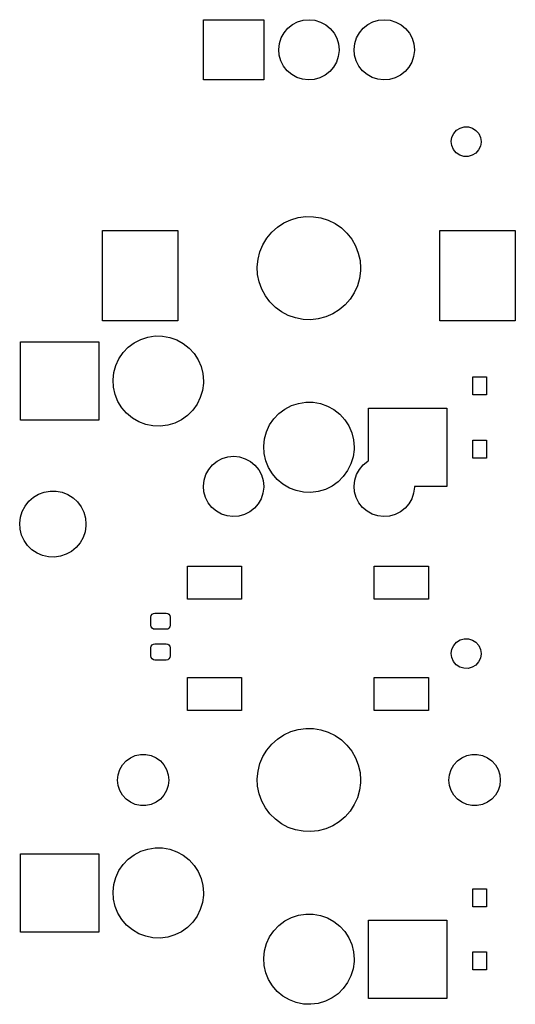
# Model space of a CAD drawing. Extents: x 3.01 to 5.54, y -3.22 to -0.6.
# Tile 7 of 7: x 4.89 to 5.54, y -1.88 to -0.6. Entities that reach past the tile are written whole.
import ezdxf

# ---------------------------------------------------------------- set-up
doc = ezdxf.new("R2010")
doc.units = 0
doc.header["$MEASUREMENT"] = 0
doc.layers.add('BLACK', color=7, linetype='CONTINUOUS')

msp = doc.modelspace()

# ---------------------------------------------------------------- linework, layer by layer
at = {"layer": 'BLACK', "linetype": 'CONTINUOUS'}
for p, q in [((5.13288, -0.674213), (5.13288, -0.595473)), ((5.13288, -0.595473), (5.21162, -0.595473)), ((5.21162, -0.595473), (5.21162, -0.674213)), ((5.24313, -0.606715), (5.24912, -0.6019)), ((5.24912, -0.6019), (5.25593, -0.59834)), ((5.25593, -0.59834), (5.2633, -0.596171)), ((5.2633, -0.596171), (5.27095, -0.595474)), ((5.27095, -0.595474), (5.27859, -0.596277)), ((5.27859, -0.596277), (5.28593, -0.59855)), ((5.28593, -0.59855), (5.29269, -0.602204)), ((5.29269, -0.602204), (5.29861, -0.607102)), ((5.34155, -0.606715), (5.34754, -0.6019)), ((5.34754, -0.6019), (5.35435, -0.59834)), ((5.35435, -0.59834), (5.36172, -0.596171)), ((5.36172, -0.596171), (5.36937, -0.595474)), ((5.36937, -0.595474), (5.37702, -0.596277)), ((5.37702, -0.596277), (5.38436, -0.59855)), ((5.38436, -0.59855), (5.39111, -0.602204)), ((5.39111, -0.602204), (5.39704, -0.607102)), ((5.23449, -0.619334), (5.23819, -0.612601)), ((5.23819, -0.612601), (5.24313, -0.606715)), ((5.29861, -0.607102), (5.30347, -0.613056)), ((5.30347, -0.613056), (5.30707, -0.619841)), ((5.33291, -0.619334), (5.33661, -0.612601)), ((5.33661, -0.612601), (5.34155, -0.606715)), ((5.39704, -0.607102), (5.40189, -0.613056)), ((5.40189, -0.613056), (5.4055, -0.619841)), ((5.23131, -0.634294), (5.23216, -0.626658)), ((5.23216, -0.626658), (5.23449, -0.619334)), ((5.30707, -0.619841), (5.30929, -0.627196)), ((5.30929, -0.627196), (5.31004, -0.634843)), ((5.32973, -0.634294), (5.33059, -0.626658)), ((5.33059, -0.626658), (5.33291, -0.619334)), ((5.4055, -0.619841), (5.40772, -0.627196)), ((5.40772, -0.627196), (5.40847, -0.634843)), ((5.23195, -0.64195), (5.23131, -0.634294)), ((5.23407, -0.649336), (5.23195, -0.64195)), ((5.30907, -0.643566), (5.30664, -0.650857)), ((5.31003, -0.635943), (5.30907, -0.643566)), ((5.31004, -0.634843), (5.31003, -0.635943)), ((5.33038, -0.64195), (5.32973, -0.634294)), ((5.33249, -0.649336), (5.33038, -0.64195)), ((5.40749, -0.643566), (5.40507, -0.650857)), ((5.40845, -0.635943), (5.40749, -0.643566)), ((5.40847, -0.634843), (5.40845, -0.635943)), ((5.23758, -0.65617), (5.23407, -0.649336)), ((5.24235, -0.662192), (5.23758, -0.65617)), ((5.30664, -0.650857), (5.30285, -0.657538)), ((5.33601, -0.65617), (5.33249, -0.649336)), ((5.34078, -0.662192), (5.33601, -0.65617)), ((5.40507, -0.650857), (5.40127, -0.657538)), ((5.24821, -0.667172), (5.24235, -0.662192)), ((5.25491, -0.670921), (5.24821, -0.667172)), ((5.29177, -0.668085), (5.28491, -0.671549)), ((5.29782, -0.663354), (5.29177, -0.668085)), ((5.30285, -0.657538), (5.29782, -0.663354)), ((5.34663, -0.667172), (5.34078, -0.662192)), ((5.35334, -0.670921), (5.34663, -0.667172)), ((5.3902, -0.668085), (5.38334, -0.671549)), ((5.39625, -0.663354), (5.3902, -0.668085)), ((5.40127, -0.657538), (5.39625, -0.663354)), ((5.21162, -0.674213), (5.13288, -0.674213)), ((5.26222, -0.673295), (5.25491, -0.670921)), ((5.26985, -0.674205), (5.26222, -0.673295)), ((5.27751, -0.673615), (5.26985, -0.674205)), ((5.28491, -0.671549), (5.27751, -0.673615)), ((5.36065, -0.673295), (5.35334, -0.670921)), ((5.36827, -0.674205), (5.36065, -0.673295)), ((5.37594, -0.673615), (5.36827, -0.674205)), ((5.38334, -0.671549), (5.37594, -0.673615)), ((5.45753, -0.74922), (5.45988, -0.744215)), ((5.45988, -0.744215), (5.46354, -0.740071)), ((5.46354, -0.740071), (5.46822, -0.737121)), ((5.46822, -0.737121), (5.47353, -0.735601)), ((5.47353, -0.735601), (5.47906, -0.735635)), ((5.47906, -0.735635), (5.48436, -0.737219)), ((5.48436, -0.737219), (5.489, -0.740226)), ((5.489, -0.740226), (5.49261, -0.744415)), ((5.49261, -0.744415), (5.49489, -0.749448)), ((5.45668, -0.754683), (5.45753, -0.74922)), ((5.4574, -0.760165), (5.45668, -0.754683)), ((5.49567, -0.755397), (5.49476, -0.760849)), ((5.49489, -0.749448), (5.49568, -0.754921)), ((5.49568, -0.754921), (5.49567, -0.755397)), ((5.45962, -0.765225), (5.4574, -0.760165)), ((5.46318, -0.769458), (5.45962, -0.765225)), ((5.46778, -0.772521), (5.46318, -0.769458)), ((5.48863, -0.769924), (5.48392, -0.772817)), ((5.49234, -0.765825), (5.48863, -0.769924)), ((5.49476, -0.760849), (5.49234, -0.765825)), ((5.47306, -0.77417), (5.46778, -0.772521)), ((5.47859, -0.774271), (5.47306, -0.77417)), ((5.48392, -0.772817), (5.47859, -0.774271)), ((5.22958, -0.866724), (5.23794, -0.861238)), ((5.23794, -0.861238), (5.24703, -0.85705)), ((5.24703, -0.85705), (5.25663, -0.85425)), ((5.25663, -0.85425), (5.26655, -0.852901)), ((5.26655, -0.852901), (5.27655, -0.853032)), ((5.27655, -0.853032), (5.28642, -0.85464)), ((5.28642, -0.85464), (5.29595, -0.85769)), ((5.29595, -0.85769), (5.30493, -0.862115)), ((5.30493, -0.862115), (5.31315, -0.867818)), ((5.00099, -0.989174), (5.00099, -0.871064)), ((5.00099, -0.871064), (5.09941, -0.871064)), ((5.09941, -0.871064), (5.09941, -0.989174)), ((5.21571, -0.881078), (5.22211, -0.873386)), ((5.22211, -0.873386), (5.22958, -0.866724)), ((5.31315, -0.867818), (5.32043, -0.874673)), ((5.32043, -0.874673), (5.32663, -0.88253)), ((5.44193, -0.989174), (5.44193, -0.871064)), ((5.44193, -0.871064), (5.54036, -0.871064)), ((5.54036, -0.871064), (5.54036, -0.989174)), ((5.21052, -0.889631), (5.21571, -0.881078)), ((5.32663, -0.88253), (5.33159, -0.891216)), ((5.20419, -0.908554), (5.20665, -0.898857)), ((5.20665, -0.898857), (5.21052, -0.889631)), ((5.33159, -0.891216), (5.33522, -0.90054)), ((5.33522, -0.90054), (5.33743, -0.910298)), ((5.20319, -0.918508), (5.20419, -0.908554)), ((5.33743, -0.910298), (5.33817, -0.920275)), ((5.20367, -0.928501), (5.20319, -0.918508)), ((5.33807, -0.923808), (5.33681, -0.933732)), ((5.33817, -0.920275), (5.33807, -0.923808)), ((5.20562, -0.938314), (5.20367, -0.928501)), ((5.209, -0.94773), (5.20562, -0.938314)), ((5.33681, -0.933732), (5.3341, -0.943362)), ((5.21374, -0.956543), (5.209, -0.94773)), ((5.32999, -0.952483), (5.32457, -0.960898)), ((5.3341, -0.943362), (5.32999, -0.952483)), ((5.21972, -0.964559), (5.21374, -0.956543)), ((5.22683, -0.971603), (5.21972, -0.964559)), ((5.32457, -0.960898), (5.31798, -0.96842)), ((5.2349, -0.977518), (5.22683, -0.971603)), ((5.24375, -0.982177), (5.2349, -0.977518)), ((5.31034, -0.974884), (5.30183, -0.980148)), ((5.31798, -0.96842), (5.31034, -0.974884)), ((5.09941, -0.989174), (5.00099, -0.989174)), ((5.2532, -0.985475), (5.24375, -0.982177)), ((5.26303, -0.987341), (5.2532, -0.985475)), ((5.27302, -0.987734), (5.26303, -0.987341)), ((5.28297, -0.986645), (5.27302, -0.987734)), ((5.29264, -0.984098), (5.28297, -0.986645)), ((5.30183, -0.980148), (5.29264, -0.984098)), ((5.54036, -0.989174), (5.44193, -0.989174)), ((4.8937, -1.11909), (4.8937, -1.01673)), ((4.8937, -1.01673), (4.99606, -1.01673)), ((4.99606, -1.01673), (4.99606, -1.11909)), ((5.04235, -1.01794), (5.05093, -1.01347)), ((5.05093, -1.01347), (5.06013, -1.01047)), ((5.06013, -1.01047), (5.0697, -1.009)), ((5.0697, -1.009), (5.07937, -1.00912)), ((5.07937, -1.00912), (5.0889, -1.01082)), ((5.0889, -1.01082), (5.09802, -1.01405)), ((5.09802, -1.01405), (5.1065, -1.01872)), ((5.02792, -1.03075), (5.03461, -1.02375)), ((5.03461, -1.02375), (5.04235, -1.01794)), ((5.1065, -1.01872), (5.11409, -1.02472)), ((5.11409, -1.02472), (5.12061, -1.03188)), ((5.01839, -1.04752), (5.02247, -1.03874)), ((5.02247, -1.03874), (5.02792, -1.03075)), ((5.12061, -1.03188), (5.12586, -1.04001)), ((5.12586, -1.04001), (5.12972, -1.04888)), ((5.01581, -1.05685), (5.01839, -1.04752)), ((5.12972, -1.04888), (5.13208, -1.05827)), ((5.01478, -1.06647), (5.01581, -1.05685)), ((5.01534, -1.07613), (5.01478, -1.06647)), ((5.13208, -1.05827), (5.13287, -1.06791)), ((5.13287, -1.06791), (5.1328, -1.0708)), ((5.48491, -1.08596), (5.48491, -1.06234)), ((5.48491, -1.06234), (5.50262, -1.06234)), ((5.50262, -1.06234), (5.50262, -1.08596)), ((5.01746, -1.08557), (5.01534, -1.07613)), ((5.13154, -1.08039), (5.12872, -1.08965)), ((5.1328, -1.0708), (5.13154, -1.08039)), ((5.0211, -1.09454), (5.01746, -1.08557)), ((5.12872, -1.08965), (5.12444, -1.09833)), ((5.50262, -1.08596), (5.48491, -1.08596)), ((5.02616, -1.10279), (5.0211, -1.09454)), ((5.0325, -1.11011), (5.02616, -1.10279)), ((5.11879, -1.10619), (5.11193, -1.11302)), ((5.12444, -1.09833), (5.11879, -1.10619)), ((5.23146, -1.11037), (5.2392, -1.10456)), ((5.2392, -1.10456), (5.24778, -1.10009)), ((5.24778, -1.10009), (5.25698, -1.09708)), ((5.25698, -1.09708), (5.26655, -1.09562)), ((5.26655, -1.09562), (5.27622, -1.09573)), ((5.27622, -1.09573), (5.28575, -1.09743)), ((5.28575, -1.09743), (5.29487, -1.10066)), ((5.29487, -1.10066), (5.30335, -1.10534)), ((5.30335, -1.10534), (5.31094, -1.11134)), ((5.34842, -1.17231), (5.34842, -1.10335)), ((5.34842, -1.10335), (5.45078, -1.10335)), ((5.45078, -1.10335), (5.45078, -1.20571)), ((4.99606, -1.11909), (4.8937, -1.11909)), ((5.03994, -1.11629), (5.0325, -1.11011)), ((5.0483, -1.12117), (5.03994, -1.11629)), ((5.10406, -1.11864), (5.09536, -1.1229)), ((5.11193, -1.11302), (5.10406, -1.11864)), ((5.21932, -1.12536), (5.22477, -1.11736)), ((5.22477, -1.11736), (5.23146, -1.11037)), ((5.31094, -1.11134), (5.31746, -1.11849)), ((5.31746, -1.11849), (5.32271, -1.12662)), ((5.05734, -1.12462), (5.0483, -1.12117)), ((5.06682, -1.12655), (5.05734, -1.12462)), ((5.0765, -1.12691), (5.06682, -1.12655)), ((5.08609, -1.12568), (5.0765, -1.12691)), ((5.09536, -1.1229), (5.08609, -1.12568)), ((5.21524, -1.13414), (5.21932, -1.12536)), ((5.32271, -1.12662), (5.32657, -1.1355)), ((5.21163, -1.15308), (5.21266, -1.14346)), ((5.21266, -1.14346), (5.21524, -1.13414)), ((5.32657, -1.1355), (5.32893, -1.14488)), ((5.32893, -1.14488), (5.32972, -1.15453)), ((5.48491, -1.16863), (5.48491, -1.14501)), ((5.48491, -1.14501), (5.50262, -1.14501)), ((5.50262, -1.14501), (5.50262, -1.16863)), ((5.21219, -1.16275), (5.21163, -1.15308)), ((5.32965, -1.15741), (5.32839, -1.16701)), ((5.32972, -1.15453), (5.32965, -1.15741)), ((5.15069, -1.17277), (5.1575, -1.16921)), ((5.1575, -1.16921), (5.16487, -1.16704)), ((5.16487, -1.16704), (5.17252, -1.16634)), ((5.17252, -1.16634), (5.18017, -1.16714)), ((5.18017, -1.16714), (5.18751, -1.16942)), ((5.18751, -1.16942), (5.19426, -1.17307)), ((5.21431, -1.17219), (5.21219, -1.16275)), ((5.32839, -1.16701), (5.32557, -1.17627)), ((5.50262, -1.16863), (5.48491, -1.16863)), ((5.13606, -1.1902), (5.13976, -1.18347)), ((5.13976, -1.18347), (5.1447, -1.17758)), ((5.1447, -1.17758), (5.15069, -1.17277)), ((5.19426, -1.17307), (5.20018, -1.17797)), ((5.20018, -1.17797), (5.20504, -1.18392)), ((5.20504, -1.18392), (5.20865, -1.19071)), ((5.21796, -1.18115), (5.21431, -1.17219)), ((5.22301, -1.18941), (5.21796, -1.18115)), ((5.32557, -1.17627), (5.32129, -1.18494)), ((5.33291, -1.1902), (5.33661, -1.18347)), ((5.33661, -1.18347), (5.34155, -1.17758)), ((5.34155, -1.17758), (5.34754, -1.17277)), ((5.34754, -1.17277), (5.34842, -1.17231)), ((5.13374, -1.19752), (5.13606, -1.1902)), ((5.20865, -1.19071), (5.21087, -1.19806)), ((5.22935, -1.19672), (5.22301, -1.18941)), ((5.23679, -1.2029), (5.22935, -1.19672)), ((5.31564, -1.1928), (5.30878, -1.19963)), ((5.32129, -1.18494), (5.31564, -1.1928)), ((5.33059, -1.19752), (5.33291, -1.1902)), ((5.13288, -1.20516), (5.13374, -1.19752)), ((5.13353, -1.21282), (5.13288, -1.20516)), ((5.2116, -1.20681), (5.21064, -1.21443)), ((5.21087, -1.19806), (5.21162, -1.20571)), ((5.21162, -1.20571), (5.2116, -1.20681)), ((5.24515, -1.20778), (5.23679, -1.2029)), ((5.25419, -1.21124), (5.24515, -1.20778)), ((5.29221, -1.20951), (5.28295, -1.21229)), ((5.30091, -1.20525), (5.29221, -1.20951)), ((5.30878, -1.19963), (5.30091, -1.20525)), ((5.32973, -1.20516), (5.33059, -1.19752)), ((5.33038, -1.21282), (5.32973, -1.20516)), ((5.40845, -1.20681), (5.40749, -1.21443)), ((5.40847, -1.20571), (5.40845, -1.20681)), ((5.45078, -1.20571), (5.40847, -1.20571)), ((5.40847, -1.20571), (5.40847, -1.20571)), ((4.90461, -1.22511), (4.91057, -1.21988)), ((4.91057, -1.21988), (4.91738, -1.21583)), ((4.91738, -1.21583), (4.92481, -1.21309)), ((4.92481, -1.21309), (4.93262, -1.21175)), ((4.93262, -1.21175), (4.94055, -1.21185)), ((4.94055, -1.21185), (4.94832, -1.2134)), ((4.94832, -1.2134), (4.95568, -1.21633)), ((4.95568, -1.21633), (4.96239, -1.22056)), ((4.96239, -1.22056), (4.9682, -1.22594)), ((5.13564, -1.2202), (5.13353, -1.21282)), ((5.13916, -1.22704), (5.13564, -1.2202)), ((5.20822, -1.22172), (5.20442, -1.2284)), ((5.21064, -1.21443), (5.20822, -1.22172)), ((5.26367, -1.21317), (5.25419, -1.21124)), ((5.27335, -1.21352), (5.26367, -1.21317)), ((5.28295, -1.21229), (5.27335, -1.21352)), ((5.33249, -1.2202), (5.33038, -1.21282)), ((5.33601, -1.22704), (5.33249, -1.2202)), ((5.40507, -1.22172), (5.40127, -1.2284)), ((5.40749, -1.21443), (5.40507, -1.22172)), ((4.89601, -1.23835), (4.8997, -1.23133)), ((4.8997, -1.23133), (4.90461, -1.22511)), ((4.9682, -1.22594), (4.97295, -1.23229)), ((4.97295, -1.23229), (4.97645, -1.2394)), ((5.14393, -1.23306), (5.13916, -1.22704)), ((5.14978, -1.23804), (5.14393, -1.23306)), ((5.1994, -1.23422), (5.19334, -1.23895)), ((5.20442, -1.2284), (5.1994, -1.23422)), ((5.34078, -1.23306), (5.33601, -1.22704)), ((5.34663, -1.23804), (5.34078, -1.23306)), ((5.39625, -1.23422), (5.3902, -1.23895)), ((5.40127, -1.2284), (5.39625, -1.23422)), ((4.89273, -1.25379), (4.89366, -1.24592)), ((4.89366, -1.24592), (4.89601, -1.23835)), ((4.97645, -1.2394), (4.9786, -1.24703)), ((4.9786, -1.24703), (4.97933, -1.25492)), ((5.15649, -1.24179), (5.14978, -1.23804)), ((5.16379, -1.24416), (5.15649, -1.24179)), ((5.17142, -1.24507), (5.16379, -1.24416)), ((5.17909, -1.24448), (5.17142, -1.24507)), ((5.18649, -1.24242), (5.17909, -1.24448)), ((5.19334, -1.23895), (5.18649, -1.24242)), ((5.35334, -1.24179), (5.34663, -1.23804)), ((5.36065, -1.24416), (5.35334, -1.24179)), ((5.36827, -1.24507), (5.36065, -1.24416)), ((5.37594, -1.24448), (5.36827, -1.24507)), ((5.38334, -1.24242), (5.37594, -1.24448)), ((5.3902, -1.23895), (5.38334, -1.24242)), ((4.89325, -1.2617), (4.89273, -1.25379)), ((4.97927, -1.25719), (4.97813, -1.26503)), ((4.97933, -1.25492), (4.97927, -1.25719)), ((4.8952, -1.26938), (4.89325, -1.2617)), ((4.89852, -1.27657), (4.8952, -1.26938)), ((4.97558, -1.27254), (4.97171, -1.27945)), ((4.97813, -1.26503), (4.97558, -1.27254)), ((4.90309, -1.28305), (4.89852, -1.27657)), ((4.90877, -1.28858), (4.90309, -1.28305)), ((4.96664, -1.28554), (4.96055, -1.29061)), ((4.97171, -1.27945), (4.96664, -1.28554)), ((4.91536, -1.29298), (4.90877, -1.28858)), ((4.92264, -1.29611), (4.91536, -1.29298)), ((4.93037, -1.29786), (4.92264, -1.29611)), ((4.93829, -1.29817), (4.93037, -1.29786)), ((4.94613, -1.29703), (4.93829, -1.29817)), ((4.95364, -1.29448), (4.94613, -1.29703)), ((4.96055, -1.29061), (4.95364, -1.29448)), ((5.11181, -1.35315), (5.11181, -1.30984)), ((5.11181, -1.30984), (5.18268, -1.30984)), ((5.18268, -1.30984), (5.18268, -1.35315)), ((5.35591, -1.35315), (5.35591, -1.30984)), ((5.35591, -1.30984), (5.42677, -1.30984)), ((5.42677, -1.30984), (5.42677, -1.35315)), ((5.18268, -1.35315), (5.11181, -1.35315)), ((5.42677, -1.35315), (5.35591, -1.35315)), ((5.06417, -1.37657), (5.06458, -1.37454)), ((5.06417, -1.3872), (5.06417, -1.37657)), ((5.06458, -1.37454), (5.06573, -1.37282)), ((5.06573, -1.37282), (5.06745, -1.37166)), ((5.06745, -1.37166), (5.06949, -1.37126)), ((5.06949, -1.37126), (5.08406, -1.37126)), ((5.08406, -1.37126), (5.08609, -1.37166)), ((5.08609, -1.37166), (5.08781, -1.37282)), ((5.08781, -1.37282), (5.08897, -1.37454)), ((5.08897, -1.37454), (5.08937, -1.37657)), ((5.08937, -1.37657), (5.08937, -1.3872)), ((5.06458, -1.38924), (5.06417, -1.3872)), ((5.06573, -1.39096), (5.06458, -1.38924)), ((5.08897, -1.38924), (5.08781, -1.39096)), ((5.08937, -1.3872), (5.08897, -1.38924)), ((5.06745, -1.39212), (5.06573, -1.39096)), ((5.06949, -1.39252), (5.06745, -1.39212)), ((5.08406, -1.39252), (5.06949, -1.39252)), ((5.08609, -1.39212), (5.08406, -1.39252)), ((5.08781, -1.39096), (5.08609, -1.39212)), ((5.06417, -1.41673), (5.06458, -1.4147)), ((5.06458, -1.4147), (5.06573, -1.41297)), ((5.06573, -1.41297), (5.06745, -1.41182)), ((5.06745, -1.41182), (5.06949, -1.41142)), ((5.06949, -1.41142), (5.08406, -1.41142)), ((5.08406, -1.41142), (5.08609, -1.41182)), ((5.08609, -1.41182), (5.08781, -1.41297)), ((5.08781, -1.41297), (5.08897, -1.4147)), ((5.08897, -1.4147), (5.08937, -1.41673)), ((5.45753, -1.41851), (5.45988, -1.41351)), ((5.45988, -1.41351), (5.46354, -1.40936)), ((5.46354, -1.40936), (5.46822, -1.40641)), ((5.46822, -1.40641), (5.47353, -1.40489)), ((5.47353, -1.40489), (5.47906, -1.40493)), ((5.47906, -1.40493), (5.48436, -1.40651)), ((5.48436, -1.40651), (5.489, -1.40952)), ((5.489, -1.40952), (5.49261, -1.41371)), ((5.49261, -1.41371), (5.49489, -1.41874)), ((5.06417, -1.42736), (5.06417, -1.41673)), ((5.06458, -1.4294), (5.06417, -1.42736)), ((5.08937, -1.42736), (5.08897, -1.4294)), ((5.08937, -1.41673), (5.08937, -1.42736)), ((5.45668, -1.42397), (5.45753, -1.41851)), ((5.4574, -1.42946), (5.45668, -1.42397)), ((5.49567, -1.42469), (5.49476, -1.43014)), ((5.49489, -1.41874), (5.49568, -1.42421)), ((5.49568, -1.42421), (5.49567, -1.42469)), ((5.06573, -1.43112), (5.06458, -1.4294)), ((5.06745, -1.43227), (5.06573, -1.43112)), ((5.06949, -1.43268), (5.06745, -1.43227)), ((5.08406, -1.43268), (5.06949, -1.43268)), ((5.08609, -1.43227), (5.08406, -1.43268)), ((5.08781, -1.43112), (5.08609, -1.43227)), ((5.08897, -1.4294), (5.08781, -1.43112)), ((5.45962, -1.43452), (5.4574, -1.42946)), ((5.46318, -1.43875), (5.45962, -1.43452)), ((5.46778, -1.44181), (5.46318, -1.43875)), ((5.47306, -1.44346), (5.46778, -1.44181)), ((5.48863, -1.43922), (5.48392, -1.44211)), ((5.49234, -1.43512), (5.48863, -1.43922)), ((5.49476, -1.43014), (5.49234, -1.43512)), ((5.47859, -1.44356), (5.47306, -1.44346)), ((5.48392, -1.44211), (5.47859, -1.44356)), ((5.11181, -1.49882), (5.11181, -1.45551)), ((5.11181, -1.45551), (5.18268, -1.45551)), ((5.18268, -1.45551), (5.18268, -1.49882)), ((5.35591, -1.49882), (5.35591, -1.45551)), ((5.35591, -1.45551), (5.42677, -1.45551)), ((5.42677, -1.45551), (5.42677, -1.49882)), ((5.18268, -1.49882), (5.11181, -1.49882)), ((5.42677, -1.49882), (5.35591, -1.49882)), ((5.22958, -1.53601), (5.23794, -1.53053)), ((5.23794, -1.53053), (5.24703, -1.52634)), ((5.24703, -1.52634), (5.25663, -1.52354)), ((5.25663, -1.52354), (5.26655, -1.52219)), ((5.26655, -1.52219), (5.27655, -1.52232)), ((5.27655, -1.52232), (5.28642, -1.52393)), ((5.28642, -1.52393), (5.29595, -1.52698)), ((5.29595, -1.52698), (5.30493, -1.53141)), ((5.30493, -1.53141), (5.31315, -1.53711)), ((5.21571, -1.55037), (5.22211, -1.54268)), ((5.22211, -1.54268), (5.22958, -1.53601)), ((5.31315, -1.53711), (5.32043, -1.54396)), ((5.32043, -1.54396), (5.32663, -1.55182)), ((5.04378, -1.55771), (5.05063, -1.55625)), ((5.05063, -1.55625), (5.05763, -1.55625)), ((5.05763, -1.55625), (5.06448, -1.55771)), ((5.21052, -1.55892), (5.21571, -1.55037)), ((5.32663, -1.55182), (5.33159, -1.56051)), ((5.47685, -1.55771), (5.4837, -1.55625)), ((5.4837, -1.55625), (5.4907, -1.55625)), ((5.4907, -1.55625), (5.49755, -1.55771)), ((5.02353, -1.57594), (5.02703, -1.56988)), ((5.02703, -1.56988), (5.03172, -1.56467)), ((5.03172, -1.56467), (5.03738, -1.56055)), ((5.03738, -1.56055), (5.04378, -1.55771)), ((5.06448, -1.55771), (5.07088, -1.56055)), ((5.07088, -1.56055), (5.07655, -1.56467)), ((5.07655, -1.56467), (5.08123, -1.56988)), ((5.08123, -1.56988), (5.08474, -1.57594)), ((5.20419, -1.57784), (5.20665, -1.56815)), ((5.20665, -1.56815), (5.21052, -1.55892)), ((5.33159, -1.56051), (5.33522, -1.56983)), ((5.33522, -1.56983), (5.33743, -1.57959)), ((5.4566, -1.57594), (5.4601, -1.56988)), ((5.4601, -1.56988), (5.46479, -1.56467)), ((5.46479, -1.56467), (5.47045, -1.56055)), ((5.47045, -1.56055), (5.47685, -1.55771)), ((5.49755, -1.55771), (5.50395, -1.56055)), ((5.50395, -1.56055), (5.50962, -1.56467)), ((5.50962, -1.56467), (5.5143, -1.56988)), ((5.5143, -1.56988), (5.51781, -1.57594)), ((5.02063, -1.58957), (5.02136, -1.5826)), ((5.02136, -1.5826), (5.02353, -1.57594)), ((5.08474, -1.57594), (5.0869, -1.5826)), ((5.0869, -1.5826), (5.08763, -1.58957)), ((5.20319, -1.5878), (5.20419, -1.57784)), ((5.33743, -1.57959), (5.33817, -1.58957)), ((5.4537, -1.58957), (5.45443, -1.5826)), ((5.45443, -1.5826), (5.4566, -1.57594)), ((5.51781, -1.57594), (5.51997, -1.5826)), ((5.51997, -1.5826), (5.5207, -1.58957)), ((5.02136, -1.59653), (5.02063, -1.58957)), ((5.08763, -1.58957), (5.0869, -1.59653)), ((5.20367, -1.59779), (5.20319, -1.5878)), ((5.33807, -1.5931), (5.33681, -1.60302)), ((5.33817, -1.58957), (5.33807, -1.5931)), ((5.45443, -1.59653), (5.4537, -1.58957)), ((5.5207, -1.58957), (5.51997, -1.59653)), ((5.02353, -1.60319), (5.02136, -1.59653)), ((5.02703, -1.60926), (5.02353, -1.60319)), ((5.08474, -1.60319), (5.08123, -1.60926)), ((5.0869, -1.59653), (5.08474, -1.60319)), ((5.20562, -1.6076), (5.20367, -1.59779)), ((5.209, -1.61702), (5.20562, -1.6076)), ((5.33681, -1.60302), (5.3341, -1.61265)), ((5.4566, -1.60319), (5.45443, -1.59653)), ((5.4601, -1.60926), (5.4566, -1.60319)), ((5.51781, -1.60319), (5.5143, -1.60926)), ((5.51997, -1.59653), (5.51781, -1.60319)), ((5.03172, -1.61446), (5.02703, -1.60926)), ((5.03738, -1.61858), (5.03172, -1.61446)), ((5.04378, -1.62143), (5.03738, -1.61858)), ((5.05063, -1.62288), (5.04378, -1.62143)), ((5.06448, -1.62143), (5.05763, -1.62288)), ((5.07088, -1.61858), (5.06448, -1.62143)), ((5.07655, -1.61446), (5.07088, -1.61858)), ((5.08123, -1.60926), (5.07655, -1.61446)), ((5.21374, -1.62583), (5.209, -1.61702)), ((5.32999, -1.62177), (5.32457, -1.63019)), ((5.3341, -1.61265), (5.32999, -1.62177)), ((5.46479, -1.61446), (5.4601, -1.60926)), ((5.47045, -1.61858), (5.46479, -1.61446)), ((5.47685, -1.62143), (5.47045, -1.61858)), ((5.4837, -1.62288), (5.47685, -1.62143)), ((5.49755, -1.62143), (5.4907, -1.62288)), ((5.50395, -1.61858), (5.49755, -1.62143)), ((5.50962, -1.61446), (5.50395, -1.61858)), ((5.5143, -1.60926), (5.50962, -1.61446)), ((5.05763, -1.62288), (5.05063, -1.62288)), ((5.21972, -1.63385), (5.21374, -1.62583)), ((5.22683, -1.64089), (5.21972, -1.63385)), ((5.32457, -1.63019), (5.31798, -1.63771)), ((5.4907, -1.62288), (5.4837, -1.62288)), ((5.2349, -1.64681), (5.22683, -1.64089)), ((5.24375, -1.65147), (5.2349, -1.64681)), ((5.31034, -1.64417), (5.30183, -1.64944)), ((5.31798, -1.63771), (5.31034, -1.64417)), ((5.2532, -1.65477), (5.24375, -1.65147)), ((5.26303, -1.65663), (5.2532, -1.65477)), ((5.27302, -1.65703), (5.26303, -1.65663)), ((5.28297, -1.65594), (5.27302, -1.65703)), ((5.29264, -1.65339), (5.28297, -1.65594)), ((5.30183, -1.64944), (5.29264, -1.65339)), ((4.8937, -1.78839), (4.8937, -1.68602)), ((4.8937, -1.68602), (4.99606, -1.68602)), ((4.99606, -1.68602), (4.99606, -1.78839)), ((5.04235, -1.68723), (5.05093, -1.68276)), ((5.05093, -1.68276), (5.06013, -1.67976)), ((5.06013, -1.67976), (5.0697, -1.67829)), ((5.0697, -1.67829), (5.07937, -1.67841)), ((5.07937, -1.67841), (5.0889, -1.68011)), ((5.0889, -1.68011), (5.09802, -1.68334)), ((5.09802, -1.68334), (5.1065, -1.68802)), ((5.02792, -1.70004), (5.03461, -1.69304)), ((5.03461, -1.69304), (5.04235, -1.68723)), ((5.1065, -1.68802), (5.11409, -1.69401)), ((5.11409, -1.69401), (5.12061, -1.70117)), ((5.01839, -1.71681), (5.02247, -1.70803)), ((5.02247, -1.70803), (5.02792, -1.70004)), ((5.12061, -1.70117), (5.12586, -1.7093)), ((5.12586, -1.7093), (5.12972, -1.71817)), ((5.01581, -1.72614), (5.01839, -1.71681)), ((5.12972, -1.71817), (5.13208, -1.72756)), ((5.01478, -1.73576), (5.01581, -1.72614)), ((5.01534, -1.74542), (5.01478, -1.73576)), ((5.13208, -1.72756), (5.13287, -1.7372)), ((5.13287, -1.7372), (5.1328, -1.74009)), ((5.48491, -1.75525), (5.48491, -1.73163)), ((5.48491, -1.73163), (5.50262, -1.73163)), ((5.50262, -1.73163), (5.50262, -1.75525)), ((5.01746, -1.75486), (5.01534, -1.74542)), ((5.13154, -1.74968), (5.12872, -1.75894)), ((5.1328, -1.74009), (5.13154, -1.74968)), ((5.0211, -1.76383), (5.01746, -1.75486)), ((5.12872, -1.75894), (5.12444, -1.76762)), ((5.50262, -1.75525), (5.48491, -1.75525)), ((5.02616, -1.77208), (5.0211, -1.76383)), ((5.0325, -1.7794), (5.02616, -1.77208)), ((5.11879, -1.77548), (5.11193, -1.78231)), ((5.12444, -1.76762), (5.11879, -1.77548)), ((5.23146, -1.77966), (5.2392, -1.77385)), ((5.2392, -1.77385), (5.24778, -1.76938)), ((5.24778, -1.76938), (5.25698, -1.76637)), ((5.25698, -1.76637), (5.26655, -1.76491)), ((5.26655, -1.76491), (5.27622, -1.76503)), ((5.27622, -1.76503), (5.28575, -1.76672)), ((5.28575, -1.76672), (5.29487, -1.76995)), ((5.29487, -1.76995), (5.30335, -1.77463)), ((5.30335, -1.77463), (5.31094, -1.78063)), ((5.34842, -1.875), (5.34842, -1.77264)), ((5.34842, -1.77264), (5.45078, -1.77264)), ((5.45078, -1.77264), (5.45078, -1.875)), ((4.99606, -1.78839), (4.8937, -1.78839)), ((5.03994, -1.78558), (5.0325, -1.7794)), ((5.0483, -1.79046), (5.03994, -1.78558)), ((5.10406, -1.78793), (5.09536, -1.79219)), ((5.11193, -1.78231), (5.10406, -1.78793)), ((5.21932, -1.79465), (5.22477, -1.78665)), ((5.22477, -1.78665), (5.23146, -1.77966)), ((5.31094, -1.78063), (5.31746, -1.78779)), ((5.31746, -1.78779), (5.32271, -1.79591)), ((5.05734, -1.79391), (5.0483, -1.79046)), ((5.06682, -1.79584), (5.05734, -1.79391)), ((5.0765, -1.7962), (5.06682, -1.79584)), ((5.08609, -1.79497), (5.0765, -1.7962)), ((5.09536, -1.79219), (5.08609, -1.79497)), ((5.21524, -1.80343), (5.21932, -1.79465)), ((5.32271, -1.79591), (5.32657, -1.80479)), ((5.21163, -1.82238), (5.21266, -1.81275)), ((5.21266, -1.81275), (5.21524, -1.80343)), ((5.32657, -1.80479), (5.32893, -1.81417)), ((5.32893, -1.81417), (5.32972, -1.82382)), ((5.48491, -1.83793), (5.48491, -1.8143)), ((5.48491, -1.8143), (5.50262, -1.8143)), ((5.50262, -1.8143), (5.50262, -1.83793)), ((5.21219, -1.83204), (5.21163, -1.82238)), ((5.32965, -1.8267), (5.32839, -1.8363)), ((5.32972, -1.82382), (5.32965, -1.8267)), ((5.21431, -1.84148), (5.21219, -1.83204)), ((5.32839, -1.8363), (5.32557, -1.84556)), ((5.50262, -1.83793), (5.48491, -1.83793)), ((5.21796, -1.85044), (5.21431, -1.84148)), ((5.22301, -1.8587), (5.21796, -1.85044)), ((5.32557, -1.84556), (5.32129, -1.85423)), ((5.22935, -1.86601), (5.22301, -1.8587)), ((5.23679, -1.87219), (5.22935, -1.86601)), ((5.31564, -1.86209), (5.30878, -1.86892)), ((5.32129, -1.85423), (5.31564, -1.86209)), ((5.24515, -1.87708), (5.23679, -1.87219)), ((5.25419, -1.88053), (5.24515, -1.87708)), ((5.29221, -1.8788), (5.28295, -1.88158)), ((5.30091, -1.87454), (5.29221, -1.8788)), ((5.30878, -1.86892), (5.30091, -1.87454)), ((5.45078, -1.875), (5.34842, -1.875)), ((5.26367, -1.88246), (5.25419, -1.88053)), ((5.27335, -1.88281), (5.26367, -1.88246)), ((5.28295, -1.88158), (5.27335, -1.88281))]:
    msp.add_line(p, q, dxfattribs=at)

doc.saveas('drawing.dxf')
